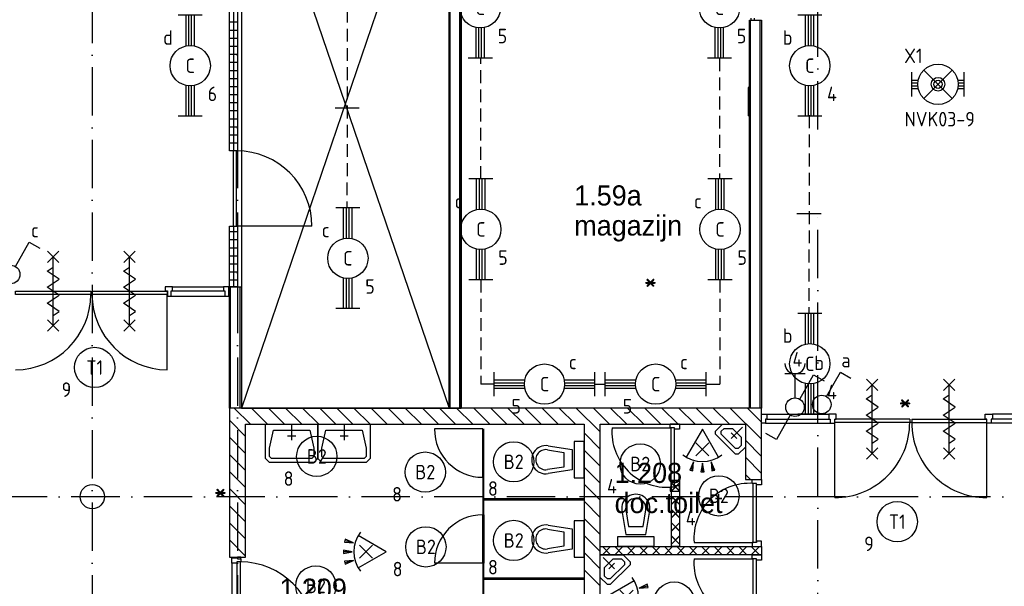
# Model space of a CAD drawing. Header units: millimetres. Extents: x -6587 to 112313, y 244 to 84344.
# Tile 46 of 55: x 65275 to 77486, y 49593 to 56622. Entities that reach past the tile are written whole.
import ezdxf
from ezdxf.enums import TextEntityAlignment as Align

# ---------------------------------------------------------------- set-up
doc = ezdxf.new("R2010")
doc.units = ezdxf.units.MM
doc.header["$LTSCALE"] = 100
doc.linetypes.add('DASHDOT', pattern=[9, 6, -1.5, 0, -1.5])
doc.linetypes.add('HIDDEN', pattern=[9.525, 6.35, -3.175])
doc.layers.get('0').update_dxf_attribs({"linetype": 'CONTINUOUS'})
for name, color, linetype in [('AL$1----_ALGEMEEN', 7, 'CONTINUOUS'), ('AL$7----_STRAMIEN', 1, 'DASHDOT'), ('AL22----_BINNENWAND', 7, 'CONTINUOUS'), ('AL28----_KONSTRUKTIE', 3, 'CONTINUOUS'), ('AL32----_BINNENKOZ', 7, 'CONTINUOUS'), ('AL32----_DRAAIR', 7, 'CONTINUOUS'), ('AL65----_BEVEILIGING', 7, 'CONTINUOUS'), ('AL74----_INRSANITAIR', 7, 'CONTINUOUS'), ('ALXA7---_KALKZVUIL', 1, 'CONTINUOUS'), ('ALXAB---_PREFABBETON', 1, 'CONTINUOUS'), ('ALXAX---_TEGELWERK', 1, 'CONTINUOUS'), ('BOUW', 8, 'CONTINUOUS'), ('EB63101-_ATTRIB', 2, 'CONTINUOUS'), ('EB63102-_ATTRIB', 2, 'CONTINUOUS'), ('EB63501-_ATTRIB', 2, 'CONTINUOUS'), ('EL63101-_LICHT-ARM', 3, 'CONTINUOUS'), ('EL63102-_LICHT-SCH', 3, 'CONTINUOUS'), ('EL63501-_NOODVRL-ARM', 3, 'CONTINUOUS'), ('LIJN035', 50, 'CONTINUOUS'), ('MAATV-SPARING', 1, 'CONTINUOUS')]:
    doc.layers.add(name, color=color, linetype=linetype)
doc.styles.add('1_8', font='iso', dxfattribs={"width": 0.7, "height": 1.8})
doc.styles.add('BURO-025', font='BUROFONT.shx', dxfattribs={"height": 250})
doc.styles.add('NORATT', font='isocp.shx')
doc.styles.get("Standard").update_dxf_attribs({"font": 'iso.shx'})

# ---------------------------------------------------------------- blocks, each defined once
blk = doc.blocks.new('ES3G00')
blk.add_circle((0, 0), 2.5)
at = {"color": 6, "style": '1_8'}
for tag, flags, p in [('SCHAK', 8, (3.5, 2.75)), ('A_CODE', 8, (0, 0)), ('GROEP', 8, (-3.5, -2.75)), ('KAST', 9, (3.5, -2.75))]:
    blk.add_attdef(tag, text='', height=1.8, dxfattribs=dict(at, flags=flags)).set_placement(p, align=Align.MIDDLE)
blk = doc.blocks.new('ES652116')
for p, q in [((1.56, 1.09), (2.62, 1.37)), ((-0.81, -0.81), (0.81, 0.81)), ((0.81, -0.81), (-0.81, 0.81)), ((1.7, 0), (2.8, 0)), ((1.56, -1.09), (2.62, -1.37))]:
    blk.add_line(p, q)
blk.add_lwpolyline([(0.96, 2), (-2.5, 0), (0.96, -2)])
for points in [[(2.67, 1.18), (2.57, 1.56), (1.56, 1.09)], [(2.8, -0.2), (2.8, 0.2), (1.7, 0)], [(2.57, -1.56), (2.67, -1.18), (1.56, -1.09)]]:
    blk.add_lwpolyline(points, close=True)
blk.add_arc((-2.5, 0), 4, 322.8192, 37.1808)
at = {"style": '1_8'}
for tag, flags, p in [('SCHAK', 8, (3, 5.5)), ('KAST', 9, (-3, 0.5)), ('M_CODE', 9, (0, 0)), ('DOEL', 9, (-3, -2)), ('GROEP', 9, (-3, -4.5))]:
    blk.add_attdef(tag, text='', height=1.8, dxfattribs=dict(at, flags=flags)).set_placement(p, align=Align.MIDDLE_CENTER)
at = {"style": '1_8', "flags": 8}
blk.add_attdef('CODE', text='', height=1.8, dxfattribs=at).set_placement((0, 0), align=Align.MIDDLE)
blk = doc.blocks.new('ES3S1')
blk.add_lwpolyline([(0.58, 1), (2.31, 4), (3.61, 3.25)])
blk.add_lwpolyline([(0.58, 1), (2.31, 4), (3.61, 3.25)])
blk.add_circle((0, 0), 1.15)
blk.add_circle((0, 0), 1.15)
for tag, style, flags, p in [('SCHAK', 'NORATT', 8, (3, 5.5)), ('SCHAK', '1_8', 8, (3, 5.5)), ('KAST', 'NORATT', 9, (-3, 0.5)), ('KAST', '1_8', 9, (-3, 0.5)), ('M_CODE', 'NORATT', 9, (0, 0)), ('M_CODE', '1_8', 9, (0, 0)), ('DOEL', 'NORATT', 9, (-3, -2)), ('DOEL', '1_8', 9, (-3, -2)), ('GROEP', 'NORATT', 9, (-3, -4.5)), ('GROEP', '1_8', 9, (-3, -4.5))]:
    blk.add_attdef(tag, text='', height=1.8, dxfattribs=dict(style=style, flags=flags)).set_placement(p, align=Align.MIDDLE_CENTER)
blk = doc.blocks.new('EJ3T01')
at = {"color": 0}
for p, q in [((-3.25, -1.5), (-3.25, 1.5)), ((-1.77, 1.77), (1.77, -1.77)), ((1.77, 1.77), (-1.77, -1.77)), ((3.25, -1.5), (3.25, 1.5)), ((-3.25, 0.52), (-2.44, 0.52)), ((-3.25, 0.17), (-2.49, 0.17)), ((2.44, 0.52), (3.25, 0.52)), ((2.49, 0.17), (3.25, 0.17)), ((-3.25, -0.17), (-2.49, -0.17)), ((-3.25, -0.52), (-2.44, -0.52)), ((2.44, -0.52), (3.25, -0.52)), ((2.49, -0.17), (3.25, -0.17))]:
    blk.add_line(p, q, dxfattribs=at)
at = {"color": 6}
blk.add_lwpolyline([(1.77, -1.77), (1.75, -1.75)], dxfattribs=at)
at = {"color": 0}
for radius in [2.5, 0.85, 0.5]:
    blk.add_circle((0, 0), radius, dxfattribs=at)
at = {"style": '1_8'}
for tag, flags, p in [('GELIJK', 9, (3.5, 5)), ('A_CODE', 8, (-3.5, 2.75)), ('SCHAK', 8, (3.5, 2.75)), ('GROEP', 8, (-3.5, -2.75)), ('KAST', 9, (3.5, -2.75))]:
    blk.add_attdef(tag, text='', height=1.8, dxfattribs=dict(at, flags=flags)).set_placement(p, align=Align.MIDDLE_CENTER)
blk = doc.blocks.new('ES3W1A---ES3SW')
for p, q in [((1.25, 4.15), (-1.25, 4.15)), ((0, 4.15), (0, 1.15))]:
    blk.add_line(p, q)
for points in [[(0.58, 1), (2.31, 4), (3.61, 3.25)], [(-0.58, -1), (-2.31, -4), (-3.61, -3.25)]]:
    blk.add_lwpolyline(points)
blk.add_circle((0, 0), 1.15)
blk.add_arc((0, 5.4), 1.25, 180, 0)
at = {"style": '1_8'}
for tag, flags, p in [('VERMOGEN', 9, (-2.5, 6.65)), ('GROEP', 8, (0, 7.15)), ('KAST', 9, (2.5, 6.65))]:
    blk.add_attdef(tag, text='', height=1.8, rotation=90, dxfattribs=dict(at, flags=flags)).set_placement(p, align=Align.MIDDLE)
at = {"style": '1_8', "width": 0.7, "flags": 8}
for tag, p in [('SCHAK', (2.5, 6.78)), ('TAL', (-2.5, 6.65)), ('DOEL', (-1.5, 2.65))]:
    blk.add_attdef(tag, text='', height=1.8, rotation=90, dxfattribs=at).set_placement(p, align=Align.MIDDLE)
at = {"style": '1_8'}
for tag, flags, p in [('SCHAK', 8, (3, 5.5)), ('KAST', 9, (-3, 0.5)), ('M_CODE', 9, (0, 0)), ('DOEL', 9, (-3, -2)), ('GROEP', 9, (-3, -4.5))]:
    blk.add_attdef(tag, text='', height=1.8, dxfattribs=dict(at, flags=flags)).set_placement(p, align=Align.MIDDLE_CENTER)
blk = doc.blocks.new('EJ3T20')
at = {"color": 0}
for p, q in [((-6.25, -1.5), (-6.25, 1.5)), ((-6.25, -1.5), (-6.25, 1.5)), ((6.25, -1.5), (6.25, 1.5)), ((6.25, -1.5), (6.25, 1.5)), ((-6.25, 0.52), (-2.44, 0.52)), ((-6.25, 0.52), (-2.44, 0.52)), ((-6.25, 0.17), (-2.49, 0.17)), ((-6.25, 0.17), (-2.49, 0.17)), ((2.44, 0.52), (6.25, 0.52)), ((2.44, 0.52), (6.25, 0.52)), ((2.49, 0.17), (6.25, 0.17)), ((2.49, 0.17), (6.25, 0.17)), ((-6.25, -0.17), (-2.49, -0.17)), ((-6.25, -0.17), (-2.49, -0.17)), ((-6.25, -0.52), (-2.44, -0.52)), ((-6.25, -0.52), (-2.44, -0.52)), ((2.44, -0.52), (6.25, -0.52)), ((2.44, -0.52), (6.25, -0.52)), ((2.49, -0.17), (6.25, -0.17)), ((2.49, -0.17), (6.25, -0.17))]:
    blk.add_line(p, q, dxfattribs=at)
blk.add_circle((0, 0), 2.5, dxfattribs=at)
blk.add_circle((0, 0), 2.5, dxfattribs=at)
at = {"style": 'NORATT', "flags": 9}
blk.add_attdef('GELIJK', text='', height=1.8, dxfattribs=at).set_placement((3.5, 5), align=Align.MIDDLE_CENTER)
at = {"color": 6}
for tag, style, flags, p in [('SCHAK', 'NORATT', 8, (3.5, 2.75)), ('SCHAK', '1_8', 8, (3.5, 2.75)), ('A_CODE', 'NORATT', 8, (0, 0)), ('A_CODE', '1_8', 8, (0, 0)), ('GROEP', 'NORATT', 8, (-3.5, -2.75)), ('GROEP', '1_8', 8, (-3.5, -2.75)), ('KAST', 'NORATT', 9, (3.5, -2.75)), ('KAST', '1_8', 9, (3.5, -2.75))]:
    blk.add_attdef(tag, text='', height=1.8, dxfattribs=dict(at, style=style, flags=flags)).set_placement(p, align=Align.MIDDLE)

msp = doc.modelspace()

# ---------------------------------------------------------------- linework, layer by layer
at = {"color": 3, "linetype": 'Continuous'}
for p, q in [((74309.8, 55780.6), (74309.8, 55429.1)), ((74324.8, 55780.6), (74309.8, 55780.6)), ((74324.8, 55428.8), (74309.8, 55428.8))]:
    msp.add_line(p, q, dxfattribs=at)
at = {"color": 8, "linetype": 'Continuous'}
msp.add_lwpolyline([(67869.5, 53307), (67802.5, 53307), (67802.5, 53260), (67819.5, 53260), (67819.5, 53193), (67869.5, 53193)], close=True, dxfattribs=at)
at = {"layer": 'AL$1----_ALGEMEEN', "color": 8}
for p, q in [((70599.8, 59355), (68024.8, 51805)), ((68024.8, 59355), (70599.8, 51805)), ((68024.8, 59355), (68024.8, 51805)), ((70599.8, 51805), (70599.8, 59355))]:
    msp.add_line(p, q, dxfattribs=at)
at = {"layer": 'AL$7----_STRAMIEN', "color": 1}
for p, q in [((66174.8, 76734.4), (66174.8, 40552.4)), ((67974.8, 76734.4), (67974.8, 7566.2)), ((75174.8, 55260.6), (75174.8, 76734.4)), ((75174.8, 7509.2), (75174.8, 54196.6)), ((98018.3, 50705), (37273.1, 50705))]:
    msp.add_line(p, q, dxfattribs=at)
at = {"layer": 'AL22----_BINNENWAND', "color": 8}
for p, q in [((67874.8, 54995), (67874.8, 59455)), ((67974.8, 59355), (67974.8, 54995)), ((70599.8, 59355), (70599.8, 51805)), ((70599.8, 51805), (70599.8, 59355)), ((70749.8, 51805), (70749.8, 59355)), ((70749.8, 59355), (70749.8, 51805)), ((74324.8, 51805), (74324.8, 56618.1)), ((74324.8, 56618.1), (74474.8, 56618.1)), ((74474.8, 56618.1), (74474.8, 51805)), ((67874.8, 54995), (67874.8, 54995)), ((67974.8, 54995), (67874.8, 54995)), ((67974.8, 54995), (67974.8, 54995)), ((67874.8, 53307), (67874.8, 54061)), ((67874.8, 54061), (67974.8, 54061)), ((67974.8, 54061), (67974.8, 53307)), ((65621.3, 53609), (65761.3, 53749)), ((65761.3, 53609), (65621.3, 53749)), ((66567.8, 53609), (66707.8, 53749)), ((66707.8, 53609), (66567.8, 53749)), ((65691.3, 52829), (65691.3, 53679)), ((66637.8, 52829), (66637.8, 53679)), ((65616.3, 53504), (65691.3, 53554)), ((65766.3, 53404), (65616.3, 53504)), ((66562.8, 53504), (66637.8, 53554)), ((66712.8, 53404), (66562.8, 53504)), ((65691.3, 53354), (65766.3, 53404)), ((66637.8, 53354), (66712.8, 53404)), ((66170.5, 53213), (66170.5, 53254)), ((66170.5, 53254), (67105, 53254)), ((67170, 53307), (67080, 53307)), ((67080, 53307), (67080, 53260)), ((67080, 53260), (67107, 53260)), ((67105, 53254), (67105, 53213)), ((67107, 53260), (67107, 53193)), ((67153, 53193), (67153, 53260)), ((67153, 53260), (67170, 53260)), ((67170, 53260), (67170, 53307)), ((67874.8, 51805), (67874.8, 53307)), ((67874.8, 53307), (68024.8, 53307)), ((67974.8, 53307), (67874.8, 53307)), ((68024.8, 53307), (68024.8, 51805)), ((67105, 53213), (66170.5, 53213)), ((67105, 52278.5), (67105, 53213)), ((67107, 53193), (67153, 53193)), ((67874.8, 51805), (67874.8, 49955)), ((68135.5, 51605), (67935.5, 51805)), ((68024.8, 51805), (70599.8, 51805)), ((68347.6, 51605), (68147.6, 51805)), ((68559.8, 51605), (68359.8, 51805)), ((68771.9, 51605), (68571.9, 51805)), ((68984, 51605), (68784, 51805)), ((69196.2, 51605), (68996.2, 51805)), ((69408.3, 51605), (69208.3, 51805)), ((69620.4, 51605), (69420.4, 51805)), ((69832.6, 51605), (69632.6, 51805)), ((70044.7, 51605), (69844.7, 51805)), ((70256.8, 51605), (70056.8, 51805)), ((70469, 51605), (70269, 51805)), ((70681.1, 51605), (70481.1, 51805)), ((70599.8, 51805), (70749.8, 51805)), ((70893.2, 51605), (70693.2, 51805)), ((71105.3, 51605), (70905.3, 51805)), ((71317.5, 51605), (71117.5, 51805)), ((71529.6, 51605), (71329.6, 51805)), ((71741.7, 51605), (71541.7, 51805)), ((71953.9, 51605), (71753.9, 51805)), ((72166, 51605), (71966, 51805)), ((74474.8, 51805), (74324.8, 51805)), ((68074.8, 51453.5), (67874.8, 51653.5)), ((68074.8, 49955), (68074.8, 51605)), ((68074.8, 51605), (72274.8, 51605)), ((68322.5, 51305), (68322.5, 51605)), ((68322.5, 51605), (68972.5, 51605)), ((68647.5, 51605), (68647.5, 51405)), ((68972.5, 51605), (68972.5, 51305)), ((68972.5, 51305), (68972.5, 51605)), ((68972.5, 51605), (69622.5, 51605)), ((69297.5, 51605), (69297.5, 51405)), ((69622.5, 51605), (69622.5, 51305)), ((71018.3, 51545), (70418.3, 51545)), ((71018.3, 50945), (71018.3, 51545)), ((71018.3, 51545), (71018.3, 50945)), ((71031.3, 50945), (71031.3, 51545)), ((72274.8, 51605), (72274.8, 48755)), ((68074.8, 51241.4), (67874.8, 51441.4)), ((68372.5, 51305), (68422.5, 51530)), ((68422.5, 51530), (68872.5, 51530)), ((68697.5, 51455), (68597.5, 51455)), ((68872.5, 51530), (68922.5, 51305)), ((69022.5, 51305), (69072.5, 51530)), ((69072.5, 51530), (69522.5, 51530)), ((69347.5, 51455), (69247.5, 51455)), ((69522.5, 51530), (69572.5, 51305)), ((68322.5, 51180), (68322.5, 51305)), ((68372.5, 51205), (68372.5, 51305)), ((68922.5, 51305), (68922.5, 51205)), ((68972.5, 51305), (68972.5, 51180)), ((68972.5, 51180), (68972.5, 51305)), ((69022.5, 51205), (69022.5, 51305)), ((69572.5, 51305), (69572.5, 51205)), ((69622.5, 51305), (69622.5, 51180)), ((71819.7, 51286.9), (72024.8, 51253.9)), ((71827.6, 51336.3), (72124.8, 51288.5)), ((72124.8, 51288.5), (72124.8, 51038.5)), ((72274.8, 51388.5), (72149.8, 51388.5)), ((72149.8, 51388.5), (72149.8, 50938.5)), ((72274.8, 50938.5), (72274.8, 51388.5)), ((68074.8, 51029.3), (67874.8, 51229.3)), ((68372.5, 51130), (68322.5, 51180)), ((68397.5, 51180), (68372.5, 51205)), ((68897.5, 51180), (68397.5, 51180)), ((68922.5, 51205), (68897.5, 51180)), ((68972.5, 51180), (68922.5, 51130)), ((69022.5, 51130), (68972.5, 51180)), ((69047.5, 51180), (69022.5, 51205)), ((69547.5, 51180), (69047.5, 51180)), ((69572.5, 51205), (69547.5, 51180)), ((69622.5, 51180), (69572.5, 51130)), ((72024.8, 51253.9), (72024.8, 51073.1)), ((68922.5, 51130), (68372.5, 51130)), ((69572.5, 51130), (69022.5, 51130)), ((71699.8, 51113.5), (71699.8, 51113.5)), ((72024.8, 51073.1), (71819.7, 51040.1)), ((68074.8, 50817.1), (67874.8, 51017.1)), ((71031.3, 50945), (71018.3, 50945)), ((71018.3, 50945), (71018.3, 50480)), ((71018.3, 50945), (71031.3, 50945)), ((71031.3, 50480), (71031.3, 50945)), ((72124.8, 51038.5), (71827.6, 50990.7)), ((71874.8, 50988.5), (71874.8, 50988.5)), ((72149.8, 50938.5), (72274.8, 50938.5)), ((68074.8, 50605), (67874.8, 50805)), ((73357.8, 50085), (73357.8, 50908)), ((73357.8, 50908), (73457.8, 50908)), ((73457.8, 50908), (73457.8, 50085)), ((72274.8, 50678.5), (71031.3, 50678.5)), ((71031.3, 50678.5), (71031.3, 50665.5)), ((72274.8, 50665.5), (72274.8, 50678.5)), ((73357.8, 50085), (73357.8, 50774)), ((73357.8, 50774), (73457.8, 50774)), ((73457.8, 50774), (73457.8, 50085)), ((68074.8, 50392.9), (67874.8, 50592.9)), ((71031.3, 50665.5), (72274.8, 50665.5)), ((71018.3, 50480), (71018.3, 49880)), ((71018.3, 49880), (71018.3, 50480)), ((71031.3, 50480), (71031.3, 49880)), ((68074.8, 50180.7), (67874.8, 50380.7)), ((71827.6, 50352.8), (72124.8, 50305)), ((72274.8, 50405), (72149.8, 50405)), ((72149.8, 50405), (72149.8, 49955)), ((72274.8, 49955), (72274.8, 50405)), ((71819.7, 50303.4), (72024.8, 50270.4)), ((72024.8, 50270.4), (72024.8, 50089.6)), ((72124.8, 50305), (72124.8, 50055)), ((68074.8, 49968.6), (67874.8, 50168.6)), ((71699.8, 50130), (71699.8, 50130)), ((72024.8, 50089.6), (71819.7, 50056.6)), ((72474.8, 49985), (72474.8, 50085)), ((72474.8, 50085), (74474.8, 50085)), ((73457.8, 50085), (73357.8, 50085)), ((73457.8, 50085), (73357.8, 50085)), ((74474.8, 50085), (74474.8, 49985)), ((67876.3, 49955), (67874.8, 49956.5)), ((67874.8, 49955), (68074.8, 49955)), ((67904.8, 49880), (67904.8, 49947)), ((67904.8, 49947), (67974.8, 49947)), ((68018.8, 49955), (67974.8, 49955)), ((67974.8, 49955), (67974.8, 49932)), ((67974.8, 49947), (67974.8, 49932)), ((68018.8, 49932), (68018.8, 49955)), ((72124.8, 50055), (71827.6, 50007.2)), ((71874.8, 50005), (71874.8, 50005)), ((72149.8, 49955), (72274.8, 49955)), ((74474.8, 49985), (72474.8, 49985)), ((67967.8, 49880), (67904.8, 49880)), ((67904.8, 49880), (67904.8, 48980)), ((67967.8, 49897), (67967.8, 48963)), ((68018.8, 49897), (67967.8, 49897)), ((67967.8, 49897), (67967.8, 49880)), ((67974.8, 49932), (68018.8, 49932)), ((68007.8, 49897), (68007.8, 48963)), ((68018.8, 49932), (68018.8, 49897)), ((71018.3, 49880), (70418.3, 49880)), ((71031.3, 49880), (71018.3, 49880)), ((71018.3, 49880), (71018.3, 49415)), ((71031.3, 49880), (71018.3, 49880)), ((71031.3, 49415), (71031.3, 49880)), ((72274.8, 49694.5), (71031.3, 49694.5)), ((71031.3, 49694.5), (71031.3, 49681.5)), ((71031.3, 49681.5), (72274.8, 49681.5)), ((72274.8, 49681.5), (72274.8, 49694.5))]:
    msp.add_line(p, q, dxfattribs=at)
at = {"layer": 'AL22----_BINNENWAND', "color": 8, "linetype": 'Continuous'}
for p, q in [((70614.8, 51805), (70614.8, 59355)), ((70614.8, 51805), (70614.8, 59355)), ((70734.8, 51805), (70734.8, 59355)), ((70734.8, 51805), (70734.8, 59355)), ((74339.8, 51805), (74339.8, 56618.1)), ((74459.8, 51805), (74459.8, 56618.1)), ((67889.8, 51805), (67889.8, 53307)), ((68009.8, 51805), (68009.8, 53307))]:
    msp.add_line(p, q, dxfattribs=at)
at = {"layer": 'AL22----_BINNENWAND', "color": 8}
msp.add_lwpolyline([(65224, 53213), (65224, 53254), (66158.5, 53254), (66158.5, 53213)], close=True, dxfattribs=at)
for points in [[(65691.3, 53154), (65766.3, 53204), (65616.3, 53304), (65691.3, 53354)], [(66637.8, 53154), (66712.8, 53204), (66562.8, 53304), (66637.8, 53354)], [(65691.3, 52954), (65766.3, 53004), (65616.3, 53104), (65691.3, 53154)], [(66637.8, 52954), (66712.8, 53004), (66562.8, 53104), (66637.8, 53154)], [(65761.3, 52759), (65621.3, 52899)], [(65621.3, 52759), (65761.3, 52899)], [(66707.8, 52759), (66567.8, 52899)], [(66567.8, 52759), (66707.8, 52899)]]:
    msp.add_lwpolyline(points, dxfattribs=at)
for centre, radius, start, end in [((65215.2, 53221.9), 943.4, 270.53799, 359.46201), ((67113.9, 53221.9), 943.4, 180.53799, 269.46201), ((71018.3, 51545), 600, 180, 270), ((71799.8, 51163.5), 175, 80.86729, 279.13271), ((71799.8, 51163.5), 125, 80.86729, 279.13271), ((71018.3, 49880), 600, 90, 180), ((71799.8, 50180), 175, 80.86729, 279.13271), ((71799.8, 50180), 125, 80.86729, 279.13271), ((68007.8, 48963), 934, 0, 90)]:
    msp.add_arc(centre, radius, start, end, dxfattribs=at)
at = {"layer": 'AL28----_KONSTRUKTIE', "color": 8, "linetype": 'Continuous'}
for p, q in [((74474.8, 51805), (67874.8, 51805)), ((74474.8, 50917), (74474.8, 51805)), ((72474.8, 48555), (72474.8, 51605)), ((72474.8, 51605), (74274.8, 51604)), ((74274.8, 51604), (74274.8, 50917)), ((74274.8, 50917), (74474.8, 50917))]:
    msp.add_line(p, q, dxfattribs=at)
at = {"layer": 'AL28----_KONSTRUKTIE', "color": 8}
msp.add_circle((66174.8, 50705), 150, dxfattribs=at)
at = {"layer": 'AL32----_BINNENKOZ', "color": 8}
for p, q in [((70599.8, 59241), (70599.8, 51805)), ((67924.8, 54061), (67924.8, 54995)), ((67964.8, 54061), (67964.8, 54995)), ((67170, 53307), (67802.5, 53307)), ((67170, 53260), (67802.5, 53260)), ((67153, 53193), (67819.5, 53193)), ((67874.8, 53193), (67874.8, 51805)), ((74474.8, 51616), (74474.8, 51730)), ((74474.8, 51730), (74541.8, 51730)), ((74541.8, 51667), (74524.8, 51667)), ((74524.8, 51667), (74524.8, 51616)), ((74541.8, 51730), (75309.3, 51730)), ((74541.8, 51730), (74541.8, 51667)), ((74541.8, 51667), (75309.3, 51667)), ((75399.3, 51730), (75309.3, 51730)), ((75309.3, 51730), (75309.3, 51667)), ((75309.3, 51667), (75326.3, 51667)), ((75326.3, 51667), (75326.3, 51616)), ((76312.3, 51667), (75382.3, 51667)), ((75382.3, 51616), (75382.3, 51667)), ((75382.3, 51667), (75399.3, 51667)), ((75399.3, 51667), (75399.3, 51730)), ((76312.3, 51667), (76312.3, 51627)), ((76337.3, 51667), (76337.3, 51627)), ((76337.3, 51667), (77267.3, 51667)), ((77250.3, 51667), (77250.3, 51730)), ((77250.3, 51730), (77340.3, 51730)), ((77267.3, 51667), (77250.3, 51667)), ((77267.3, 51616), (77267.3, 51667)), ((77340.3, 51667), (77323.3, 51667)), ((77323.3, 51667), (77323.3, 51616)), ((78107.8, 51730), (77340.3, 51730)), ((77340.3, 51730), (77340.3, 51667)), ((78107.8, 51667), (77340.3, 51667)), ((73343.8, 51608), (73457.8, 51608)), ((73343.8, 51558), (73343.8, 51608)), ((73394.8, 51558), (73343.8, 51558)), ((73354.8, 50824), (73354.8, 51558)), ((73394.8, 51541), (73394.8, 51558)), ((73394.8, 50824), (73394.8, 51558)), ((73457.8, 51541), (73394.8, 51541)), ((73457.8, 51608), (73457.8, 51541)), ((74524.8, 51616), (74474.8, 51616)), ((74524.8, 51616), (75326.3, 51616)), ((75326.3, 51616), (75382.3, 51616)), ((75326.3, 51616), (75382.3, 51616)), ((76312.3, 51627), (75382.3, 51627)), ((76337.3, 51627), (76312.3, 51627)), ((76337.3, 51627), (77267.3, 51627)), ((77323.3, 51616), (77267.3, 51616)), ((77323.3, 51616), (77267.3, 51616)), ((78124.8, 51616), (77323.3, 51616)), ((73394.8, 50824), (73343.8, 50824)), ((73343.8, 50824), (73343.8, 50774)), ((73457.8, 50841), (73394.8, 50841)), ((73394.8, 50841), (73394.8, 50824)), ((73457.8, 50774), (73457.8, 50841)), ((74360.8, 50919), (74474.8, 50919)), ((74360.8, 50869), (74360.8, 50919)), ((74411.8, 50869), (74360.8, 50869)), ((74371.8, 50135), (74371.8, 50869)), ((74411.8, 50135), (74411.8, 50869)), ((74411.8, 50852), (74411.8, 50869)), ((74474.8, 50852), (74411.8, 50852)), ((74474.8, 50919), (74474.8, 50852)), ((73343.8, 50774), (73457.8, 50774)), ((74411.8, 50135), (74360.8, 50135)), ((74360.8, 50135), (74360.8, 50085)), ((74360.8, 50085), (74474.8, 50085)), ((74474.8, 50152), (74411.8, 50152)), ((74411.8, 50152), (74411.8, 50135)), ((74474.8, 50085), (74474.8, 50152)), ((74360.8, 49984), (74474.8, 49984)), ((74360.8, 49934), (74360.8, 49984)), ((74474.8, 49984), (74474.8, 49917)), ((74411.8, 49934), (74360.8, 49934)), ((74371.8, 49200), (74371.8, 49934)), ((74411.8, 49200), (74411.8, 49934)), ((74411.8, 49917), (74411.8, 49934)), ((74474.8, 49917), (74411.8, 49917))]:
    msp.add_line(p, q, dxfattribs=at)
msp.add_lwpolyline([(74342.8, 56641.1), (74342.8, 56618.1), (74386.8, 56618.1), (74386.8, 56641.1)], dxfattribs=at)
at = {"layer": 'AL32----_DRAAIR', "color": 8}
for p, q in [((68898.8, 54061), (67964.8, 54061)), ((72620.8, 51558), (73354.8, 51558)), ((75382.3, 50693), (75382.3, 51627)), ((77267.3, 50693), (77267.3, 51627)), ((73637.8, 50135), (74371.8, 50135)), ((73637.8, 49934), (74371.8, 49934))]:
    msp.add_line(p, q, dxfattribs=at)
for centre, radius, start, end in [((67964.8, 54061), 934, 0, 90), ((73304.8, 51507.9), 685.8, 175.8145, 274.1855), ((75381.7, 51623.6), 930.6, 270.03613, 0.20977), ((77267.9, 51623.6), 930.6, 179.79023, 269.96387), ((74321.8, 50185), 685.8, 85.8145, 184.1855), ((74321.8, 49883.9), 685.8, 175.8145, 274.1855)]:
    msp.add_arc(centre, radius, start, end, dxfattribs=at)
at = {"layer": 'AL65----_BEVEILIGING', "color": 8, "linetype": 'Continuous'}
for p, q in [((75777.3, 52022), (75917.3, 52162)), ((75917.3, 52022), (75777.3, 52162)), ((76732.3, 52022), (76872.3, 52162)), ((76872.3, 52022), (76732.3, 52162)), ((75847.3, 51242), (75847.3, 52092)), ((76802.3, 51242), (76802.3, 52092)), ((75772.3, 51917), (75847.3, 51967)), ((75922.3, 51817), (75772.3, 51917)), ((76727.3, 51917), (76802.3, 51967)), ((76877.3, 51817), (76727.3, 51917)), ((75847.3, 51767), (75922.3, 51817)), ((76802.3, 51767), (76877.3, 51817)), ((75772.3, 51717), (75847.3, 51767)), ((75922.3, 51617), (75772.3, 51717)), ((76727.3, 51717), (76802.3, 51767)), ((76877.3, 51617), (76727.3, 51717)), ((75772.3, 51517), (75847.3, 51567)), ((75847.3, 51567), (75922.3, 51617)), ((76727.3, 51517), (76802.3, 51567)), ((76802.3, 51567), (76877.3, 51617)), ((75922.3, 51417), (75772.3, 51517)), ((75847.3, 51367), (75922.3, 51417)), ((76877.3, 51417), (76727.3, 51517)), ((76802.3, 51367), (76877.3, 51417)), ((75777.3, 51172), (75917.3, 51312)), ((75917.3, 51172), (75777.3, 51312)), ((76732.3, 51172), (76872.3, 51312)), ((76872.3, 51172), (76732.3, 51312))]:
    msp.add_line(p, q, dxfattribs=at)
at = {"layer": 'AL74----_INRSANITAIR', "color": 8, "linetype": 'Continuous'}
for p, q in [((73903.6, 51515.6), (73992, 51604)), ((73974.3, 51515.6), (74009.6, 51551)), ((73992, 51604), (74274.8, 51604)), ((74009.6, 51551), (74115.7, 51551)), ((74239.4, 51568.6), (74098, 51427.2)), ((74115.7, 51551), (74115.7, 51551)), ((74115.7, 51551), (74221.8, 51444.9)), ((74274.8, 51604), (74274.8, 51321.2)), ((74274.8, 51604), (74274.8, 51604)), ((73903.6, 51480.3), (73903.6, 51515.6)), ((74151.1, 51232.8), (73903.6, 51480.3)), ((73974.3, 51480.3), (73974.3, 51515.6)), ((74151.1, 51303.5), (73974.3, 51480.3)), ((74168.7, 51427.2), (74098, 51497.9)), ((74221.8, 51444.9), (74221.8, 51338.8)), ((74186.4, 51303.5), (74151.1, 51303.5)), ((74221.8, 51338.8), (74186.4, 51303.5)), ((74274.8, 51321.2), (74186.4, 51232.8)), ((74186.4, 51232.8), (74151.1, 51232.8)), ((72966.3, 50660), (72966.3, 50660)), ((72743.6, 50532.2), (72791.3, 50235)), ((72792.9, 50540.1), (72825.9, 50335)), ((73006.8, 50335), (73039.8, 50540.1)), ((73041.3, 50235), (73089.1, 50532.2)), ((73091.3, 50485), (73091.3, 50485)), ((72825.9, 50335), (73006.8, 50335)), ((72691.3, 50085), (72691.3, 50210)), ((72691.3, 50210), (73141.3, 50210)), ((72791.3, 50235), (73041.3, 50235)), ((73141.3, 50210), (73141.3, 50085)), ((73141.3, 50085), (72691.3, 50085)), ((72474.8, 49985), (72757.6, 49985)), ((72474.8, 49702.2), (72474.8, 49985)), ((72474.8, 49985), (72474.8, 49985)), ((72510.2, 49949.6), (72651.6, 49808.2)), ((72757.6, 49985), (72846, 49896.6)), ((72527.8, 49825.9), (72633.9, 49932)), ((72527.8, 49719.8), (72527.8, 49825.9)), ((72527.8, 49825.9), (72527.8, 49825.9)), ((72651.6, 49878.9), (72580.9, 49808.2)), ((72775.3, 49861.3), (72598.5, 49684.5)), ((72846, 49861.3), (72598.5, 49613.8)), ((72633.9, 49932), (72740, 49932)), ((72740, 49932), (72775.3, 49896.6)), ((72775.3, 49896.6), (72775.3, 49861.3)), ((72846, 49896.6), (72846, 49861.3)), ((72563.2, 49613.8), (72474.8, 49702.2)), ((72474.8, 49702.2), (72474.8, 49702.2)), ((72563.2, 49684.5), (72527.8, 49719.8)), ((72598.5, 49684.5), (72563.2, 49684.5)), ((72598.5, 49613.8), (72563.2, 49613.8))]:
    msp.add_line(p, q, dxfattribs=at)
for radius in [175, 125]:
    msp.add_arc((72916.3, 50560), radius, 350.86729, 189.13271, dxfattribs=at)
at = {"layer": 'ALXA7---_KALKZVUIL', "color": 8}
for p, q in [((73357.8, 50875.7), (73457.8, 50775.7)), ((73357.8, 50775.7), (73457.8, 50875.7)), ((73457.8, 50872.7), (73357.8, 50772.7)), ((73457.8, 50772.7), (73357.8, 50872.7)), ((73357.8, 50711.1), (73457.8, 50611.1)), ((73357.8, 50611.1), (73457.8, 50711.1)), ((73457.8, 50708.1), (73357.8, 50608.1)), ((73457.8, 50608.1), (73357.8, 50708.1)), ((73357.8, 50546.5), (73457.8, 50446.5)), ((73357.8, 50446.5), (73457.8, 50546.5)), ((73457.8, 50543.5), (73357.8, 50443.5)), ((73457.8, 50443.5), (73357.8, 50543.5)), ((73357.8, 50381.9), (73457.8, 50281.9)), ((73357.8, 50281.9), (73457.8, 50381.9)), ((73457.8, 50378.9), (73357.8, 50278.9)), ((73457.8, 50278.9), (73357.8, 50378.9)), ((73357.8, 50217.3), (73457.8, 50117.3)), ((73357.8, 50117.3), (73457.8, 50217.3)), ((73457.8, 50214.3), (73357.8, 50114.3)), ((73457.8, 50114.3), (73357.8, 50214.3)), ((72501.8, 49985), (72601.8, 50085)), ((72601.8, 49985), (72501.8, 50085)), ((72655.6, 49985), (72755.6, 50085)), ((72755.6, 49985), (72655.6, 50085)), ((72809.5, 49985), (72909.5, 50085)), ((72909.5, 49985), (72809.5, 50085)), ((72963.3, 49985), (73063.3, 50085)), ((73063.3, 49985), (72963.3, 50085)), ((73117.1, 49985), (73217.1, 50085)), ((73217.1, 49985), (73117.1, 50085)), ((73271, 49985), (73371, 50085)), ((73371, 49985), (73271, 50085)), ((73424.8, 49985), (73524.8, 50085)), ((73524.8, 49985), (73424.8, 50085)), ((73578.7, 49985), (73678.7, 50085)), ((73678.7, 49985), (73578.7, 50085)), ((73732.5, 49985), (73832.5, 50085)), ((73832.5, 49985), (73732.5, 50085)), ((73886.4, 49985), (73986.4, 50085)), ((73986.4, 49985), (73886.4, 50085)), ((74040.2, 49985), (74140.2, 50085)), ((74140.2, 49985), (74040.2, 50085)), ((74194.1, 49985), (74294.1, 50085)), ((74294.1, 49985), (74194.1, 50085)), ((74347.9, 49985), (74447.9, 50085)), ((74447.9, 49985), (74347.9, 50085))]:
    msp.add_line(p, q, dxfattribs=at)
at = {"layer": 'ALXAB---_PREFABBETON', "color": 8}
for p, q in [((72474.8, 51508.3), (72178.1, 51805)), ((72590.3, 51604.9), (72390.3, 51805)), ((72802.6, 51604.8), (72602.4, 51805)), ((73014.8, 51604.7), (72814.5, 51805)), ((73227.1, 51604.6), (73026.7, 51805)), ((73439.2, 51604.6), (73238.8, 51805)), ((73651.6, 51604.3), (73450.9, 51805)), ((73863.8, 51604.2), (73663.1, 51805)), ((74076.1, 51604.1), (73875.2, 51805)), ((74474.8, 51417.5), (74087.3, 51805)), ((74474.8, 51629.6), (74299.5, 51805)), ((72474.8, 51296.2), (72274.8, 51496.2)), ((74474.8, 51205.3), (74274.8, 51405.3)), ((72474.8, 51084), (72274.8, 51284)), ((74474.8, 50993.2), (74274.8, 51193.2)), ((72474.8, 50871.9), (72274.8, 51071.9)), ((74338.9, 50917), (74274.8, 50981.1)), ((72474.8, 50659.8), (72274.8, 50859.8)), ((72474.8, 50447.6), (72274.8, 50647.6)), ((72474.8, 50235.5), (72274.8, 50435.5)), ((72474.8, 50023.4), (72274.8, 50223.4)), ((72474.8, 49811.2), (72274.8, 50011.2)), ((72474.8, 49599.1), (72274.8, 49799.1))]:
    msp.add_line(p, q, dxfattribs=at)
at = {"layer": 'ALXAX---_TEGELWERK', "color": 8}
for p, q in [((67931, 54995), (67931, 59455)), ((67874.8, 56593.5), (67974.8, 56593.5)), ((67874.8, 56493.5), (67974.8, 56493.5)), ((67874.8, 56393.5), (67974.8, 56393.5)), ((67874.8, 56293.5), (67974.8, 56293.5)), ((67874.8, 56193.5), (67974.8, 56193.5)), ((67874.8, 56093.5), (67974.8, 56093.5)), ((67874.8, 55993.5), (67974.8, 55993.5)), ((67874.8, 55893.5), (67974.8, 55893.5)), ((67874.8, 55793.5), (67974.8, 55793.5)), ((67874.8, 55693.5), (67974.8, 55693.5)), ((67874.8, 55593.5), (67974.8, 55593.5)), ((67874.8, 55493.5), (67974.8, 55493.5)), ((67874.8, 55393.5), (67974.8, 55393.5)), ((67874.8, 55293.5), (67974.8, 55293.5)), ((67874.8, 55193.5), (67974.8, 55193.5)), ((67874.8, 55093.5), (67974.8, 55093.5)), ((67874.8, 53993.5), (67974.8, 53993.5)), ((67931, 53307), (67931, 54061)), ((67874.8, 53893.5), (67974.8, 53893.5)), ((67874.8, 53793.5), (67974.8, 53793.5)), ((67874.8, 53693.5), (67974.8, 53693.5)), ((67874.8, 53593.5), (67974.8, 53593.5)), ((67874.8, 53493.5), (67974.8, 53493.5)), ((67874.8, 53393.5), (67974.8, 53393.5))]:
    msp.add_line(p, q, dxfattribs=at)
at = {"layer": 'LIJN035', "linetype": 'HIDDEN', "ltscale": 0.25}
for p, q in [((69337.5, 56746.3), (69333.5, 54285.4)), ((70993.6, 54646), (70993.6, 56144.2)), ((73952.8, 56144.2), (73952.8, 54646)), ((75066.3, 55436.5), (75062.3, 52976.5)), ((70993.6, 53396), (70993.6, 52100.2)), ((73959.8, 53396), (73959.8, 52101))]:
    msp.add_line(p, q, dxfattribs=at)
at = {"layer": 'LIJN035'}
for p, q in [((69485.6, 55522.5), (69185.6, 55522.5)), ((75214.3, 54213.5), (74914.3, 54213.5)), ((71158.4, 52100.2), (70993.6, 52100.2)), ((72408.4, 52101), (72537.2, 52101)), ((73787.2, 52101), (73959.8, 52101))]:
    msp.add_line(p, q, dxfattribs=at)

# ---------------------------------------------------------------- block references
at = {"layer": 'EL63101-_LICHT-ARM'}
ref = msp.add_blockref('EJ3T20', (70986.6, 56769.2), dxfattribs=dict(at, xscale=100, yscale=100, zscale=100, rotation=90))
ref.add_attrib('A_CODE', 'C', dxfattribs={"layer": 'EB63101-_ATTRIB', "color": 1, "height": 180, "style": '1_8', "flags": 8}).set_placement((70986.6, 56769.2), align=Align.MIDDLE)
ref.add_attrib('GROEP', '5', dxfattribs={"layer": 'EB63101-_ATTRIB', "color": 1, "height": 180, "style": '1_8', "flags": 8}).set_placement((71261.6, 56419.2), align=Align.MIDDLE)
ref.add_attrib('SCHAK', 'c', dxfattribs={"layer": 'EB63101-_ATTRIB', "color": 1, "height": 180, "style": '1_8', "flags": 8}).set_placement((70711.6, 57119.2), align=Align.MIDDLE)
ref = msp.add_blockref('EJ3T20', (73952.8, 56769.2), dxfattribs=dict(at, xscale=100, yscale=100, zscale=100, rotation=90))
ref.add_attrib('A_CODE', 'C', dxfattribs={"layer": 'EB63101-_ATTRIB', "color": 1, "height": 180, "style": '1_8', "flags": 8}).set_placement((73952.8, 56769.2), align=Align.MIDDLE)
ref.add_attrib('GROEP', '5', dxfattribs={"layer": 'EB63101-_ATTRIB', "color": 1, "height": 180, "style": '1_8', "flags": 8}).set_placement((74227.8, 56419.2), align=Align.MIDDLE)
ref.add_attrib('SCHAK', 'c', dxfattribs={"layer": 'EB63101-_ATTRIB', "color": 1, "height": 180, "style": '1_8', "flags": 8}).set_placement((73677.8, 57119.2), align=Align.MIDDLE)
ref = msp.add_blockref('EJ3T20', (67389.4, 56051.4), dxfattribs=dict(at, xscale=100, yscale=100, zscale=100, rotation=90))
ref.add_attrib('A_CODE', 'C', dxfattribs={"layer": 'EB63101-_ATTRIB', "color": 1, "height": 180, "style": 'NORATT', "flags": 8}).set_placement((67389.4, 56051.4), align=Align.MIDDLE)
ref.add_attrib('GROEP', '6', dxfattribs={"layer": 'EB63101-_ATTRIB', "color": 1, "height": 180, "style": 'NORATT', "flags": 8}).set_placement((67664.4, 55701.4), align=Align.MIDDLE)
ref.add_attrib('SCHAK', 'd', dxfattribs={"layer": 'EB63101-_ATTRIB', "color": 1, "height": 180, "style": 'NORATT', "flags": 8}).set_placement((67114.4, 56401.4), align=Align.MIDDLE)
ref = msp.add_blockref('EJ3T20', (75073.3, 56051.4), dxfattribs=dict(at, xscale=100, yscale=100, zscale=100, rotation=90))
ref.add_attrib('A_CODE', 'C', dxfattribs={"layer": 'EB63101-_ATTRIB', "color": 1, "height": 180, "style": '1_8', "flags": 8}).set_placement((75073.3, 56051.4), align=Align.MIDDLE)
ref.add_attrib('GROEP', '4', dxfattribs={"layer": 'EB63101-_ATTRIB', "color": 1, "height": 180, "style": '1_8', "flags": 8}).set_placement((75348.3, 55701.4), align=Align.MIDDLE)
ref.add_attrib('SCHAK', 'b', dxfattribs={"layer": 'EB63101-_ATTRIB', "color": 1, "height": 180, "style": '1_8', "flags": 8}).set_placement((74798.3, 56401.4), align=Align.MIDDLE)
ref = msp.add_blockref('EJ3T20', (70993.6, 54021), dxfattribs=dict(at, xscale=100, yscale=100, zscale=100, rotation=90))
ref.add_attrib('A_CODE', 'C', dxfattribs={"layer": 'EB63101-_ATTRIB', "color": 1, "height": 180, "style": '1_8', "flags": 8}).set_placement((70993.6, 54021), align=Align.MIDDLE)
ref.add_attrib('GROEP', '5', dxfattribs={"layer": 'EB63101-_ATTRIB', "color": 1, "height": 180, "style": '1_8', "flags": 8}).set_placement((71268.6, 53671), align=Align.MIDDLE)
ref.add_attrib('SCHAK', 'c', dxfattribs={"layer": 'EB63101-_ATTRIB', "color": 1, "height": 180, "style": '1_8', "flags": 8}).set_placement((70718.6, 54371), align=Align.MIDDLE)
ref = msp.add_blockref('EJ3T20', (73959.8, 54021), dxfattribs=dict(at, xscale=100, yscale=100, zscale=100, rotation=90))
ref.add_attrib('A_CODE', 'C', dxfattribs={"layer": 'EB63101-_ATTRIB', "color": 1, "height": 180, "style": '1_8', "flags": 8}).set_placement((73959.8, 54021), align=Align.MIDDLE)
ref.add_attrib('GROEP', '5', dxfattribs={"layer": 'EB63101-_ATTRIB', "color": 1, "height": 180, "style": '1_8', "flags": 8}).set_placement((74234.8, 53671), align=Align.MIDDLE)
ref.add_attrib('SCHAK', 'c', dxfattribs={"layer": 'EB63101-_ATTRIB', "color": 1, "height": 180, "style": '1_8', "flags": 8}).set_placement((73684.8, 54371), align=Align.MIDDLE)
ref = msp.add_blockref('EJ3T20', (69344.5, 53662.5), dxfattribs=dict(at, xscale=100, yscale=100, zscale=100, rotation=90))
ref.add_attrib('A_CODE', 'C', dxfattribs={"layer": 'EB63101-_ATTRIB', "color": 1, "height": 180, "style": '1_8', "flags": 8}).set_placement((69344.5, 53662.5), align=Align.MIDDLE)
ref.add_attrib('GROEP', '5', dxfattribs={"layer": 'EB63101-_ATTRIB', "color": 1, "height": 180, "style": '1_8', "flags": 8}).set_placement((69619.5, 53312.5), align=Align.MIDDLE)
ref.add_attrib('SCHAK', 'c', dxfattribs={"layer": 'EB63101-_ATTRIB', "color": 1, "height": 180, "style": '1_8', "flags": 8}).set_placement((69069.5, 54012.5), align=Align.MIDDLE)
ref = msp.add_blockref('EJ3T20', (75073.3, 52353.5), dxfattribs=dict(at, xscale=100, yscale=100, zscale=100, rotation=90))
ref.add_attrib('A_CODE', 'C', dxfattribs={"layer": 'EB63101-_ATTRIB', "color": 1, "height": 180, "style": '1_8', "flags": 8}).set_placement((75073.3, 52353.5), align=Align.MIDDLE)
ref.add_attrib('GROEP', '4', dxfattribs={"layer": 'EB63101-_ATTRIB', "color": 1, "height": 180, "style": '1_8', "flags": 8}).set_placement((75348.3, 52003.5), align=Align.MIDDLE)
ref.add_attrib('SCHAK', 'b', dxfattribs={"layer": 'EB63101-_ATTRIB', "color": 1, "height": 180, "style": '1_8', "flags": 8}).set_placement((74798.3, 52703.5), align=Align.MIDDLE)
ref = msp.add_blockref('ES3G00', (66204.8, 52308, 2600), dxfattribs=dict(at, xscale=100, yscale=100, zscale=100))
ref.add_attrib('A_CODE', 'T1', dxfattribs={"layer": 'EB63101-_ATTRIB', "color": 1, "height": 180, "style": '1_8', "flags": 8}).set_placement((66204.8, 52308, 2600), align=Align.MIDDLE)
ref.add_attrib('GROEP', '9', dxfattribs={"layer": 'EB63101-_ATTRIB', "color": 1, "height": 180, "style": '1_8', "flags": 8}).set_placement((65854.8, 52033, 2600), align=Align.MIDDLE)
ref = msp.add_blockref('EJ3T20', (71783.4, 52101), dxfattribs=dict(at, xscale=100, yscale=100, zscale=100))
ref.add_attrib('A_CODE', 'C', dxfattribs={"layer": 'EB63101-_ATTRIB', "color": 1, "height": 180, "style": 'NORATT', "flags": 8}).set_placement((71783.4, 52101), align=Align.MIDDLE)
ref.add_attrib('GROEP', '5', dxfattribs={"layer": 'EB63101-_ATTRIB', "color": 1, "height": 180, "style": 'NORATT', "flags": 8}).set_placement((71433.4, 51826), align=Align.MIDDLE)
ref.add_attrib('SCHAK', 'c', dxfattribs={"layer": 'EB63101-_ATTRIB', "color": 1, "height": 180, "style": 'NORATT', "flags": 8}).set_placement((72133.4, 52376), align=Align.MIDDLE)
ref = msp.add_blockref('EJ3T20', (73162.2, 52101), dxfattribs=dict(at, xscale=100, yscale=100, zscale=100))
ref.add_attrib('A_CODE', 'C', dxfattribs={"layer": 'EB63101-_ATTRIB', "color": 1, "height": 180, "style": 'NORATT', "flags": 8}).set_placement((73162.2, 52101), align=Align.MIDDLE)
ref.add_attrib('GROEP', '5', dxfattribs={"layer": 'EB63101-_ATTRIB', "color": 1, "height": 180, "style": 'NORATT', "flags": 8}).set_placement((72812.2, 51826), align=Align.MIDDLE)
ref.add_attrib('SCHAK', 'c', dxfattribs={"layer": 'EB63101-_ATTRIB', "color": 1, "height": 180, "style": 'NORATT', "flags": 8}).set_placement((73512.2, 52376), align=Align.MIDDLE)
ref = msp.add_blockref('ES3G00', (68959.6, 51204.5, 2600), dxfattribs=dict(at, xscale=100, yscale=100, zscale=100))
ref.add_attrib('A_CODE', 'B2', dxfattribs={"layer": 'EB63101-_ATTRIB', "color": 1, "height": 180, "style": '1_8', "flags": 8}).set_placement((68959.6, 51204.5, 2600), align=Align.MIDDLE)
ref.add_attrib('GROEP', '8', dxfattribs={"layer": 'EB63101-_ATTRIB', "color": 1, "height": 180, "style": '1_8', "flags": 8}).set_placement((68609.6, 50929.5, 2600), align=Align.MIDDLE)
ref = msp.add_blockref('ES3G00', (71401.3, 51137.2, 2600), dxfattribs=dict(at, xscale=100, yscale=100, zscale=100))
ref.add_attrib('A_CODE', 'B2', dxfattribs={"layer": 'EB63101-_ATTRIB', "color": 1, "height": 180, "style": '1_8', "flags": 8}).set_placement((71401.3, 51137.2, 2600), align=Align.MIDDLE)
ref.add_attrib('GROEP', '8', dxfattribs={"layer": 'EB63101-_ATTRIB', "color": 1, "height": 180, "style": '1_8', "flags": 8}).set_placement((71144, 50806.1, 2600), align=Align.MIDDLE)
ref = msp.add_blockref('ES3G00', (72970.2, 51110.5, 2600), dxfattribs=dict(at, xscale=100, yscale=100, zscale=100))
ref.add_attrib('A_CODE', 'B2', dxfattribs={"layer": 'EB63101-_ATTRIB', "color": 1, "height": 180, "style": '1_8', "flags": 8}).set_placement((72970.2, 51110.5, 2600), align=Align.MIDDLE)
ref.add_attrib('GROEP', '4', dxfattribs={"layer": 'EB63101-_ATTRIB', "color": 1, "height": 180, "style": '1_8', "flags": 8}).set_placement((72620.2, 50835.5, 2600), align=Align.MIDDLE)
ref = msp.add_blockref('ES3G00', (70304.5, 51009.9, 2600), dxfattribs=dict(at, xscale=100, yscale=100, zscale=100))
ref.add_attrib('A_CODE', 'B2', dxfattribs={"layer": 'EB63101-_ATTRIB', "color": 1, "height": 180, "style": '1_8', "flags": 8}).set_placement((70304.5, 51009.9, 2600), align=Align.MIDDLE)
ref.add_attrib('GROEP', '8', dxfattribs={"layer": 'EB63101-_ATTRIB', "color": 1, "height": 180, "style": '1_8', "flags": 8}).set_placement((69954.5, 50734.9, 2600), align=Align.MIDDLE)
ref = msp.add_blockref('ES3G00', (73945.9, 50715.2, 2600), dxfattribs=dict(at, xscale=100, yscale=100, zscale=100))
ref.add_attrib('A_CODE', 'B2', dxfattribs={"layer": 'EB63101-_ATTRIB', "color": 1, "height": 180, "style": '1_8', "flags": 8}).set_placement((73945.9, 50715.2, 2600), align=Align.MIDDLE)
ref.add_attrib('GROEP', '4', dxfattribs={"layer": 'EB63101-_ATTRIB', "color": 1, "height": 180, "style": '1_8', "flags": 8}).set_placement((73595.9, 50440.2, 2600), align=Align.MIDDLE)
ref = msp.add_blockref('ES3G00', (76157.7, 50394.7, 2600), dxfattribs=dict(at, xscale=100, yscale=100, zscale=100))
ref.add_attrib('A_CODE', 'T1', dxfattribs={"layer": 'EB63101-_ATTRIB', "color": 1, "height": 180, "style": '1_8', "flags": 8}).set_placement((76157.7, 50394.7, 2600), align=Align.MIDDLE)
ref.add_attrib('GROEP', '9', dxfattribs={"layer": 'EB63101-_ATTRIB', "color": 1, "height": 180, "style": '1_8', "flags": 8}).set_placement((75807.7, 50119.7, 2600), align=Align.MIDDLE)
ref = msp.add_blockref('ES3G00', (70311.9, 50082, 2600), dxfattribs=dict(at, xscale=100, yscale=100, zscale=100))
ref.add_attrib('A_CODE', 'B2', dxfattribs={"layer": 'EB63101-_ATTRIB', "color": 1, "height": 180, "style": '1_8', "flags": 8}).set_placement((70311.9, 50082, 2600), align=Align.MIDDLE)
ref.add_attrib('GROEP', '8', dxfattribs={"layer": 'EB63101-_ATTRIB', "color": 1, "height": 180, "style": '1_8', "flags": 8}).set_placement((69961.9, 49807, 2600), align=Align.MIDDLE)
ref = msp.add_blockref('ES3G00', (71401.3, 50161.8, 2600), dxfattribs=dict(at, xscale=100, yscale=100, zscale=100))
ref.add_attrib('A_CODE', 'B2', dxfattribs={"layer": 'EB63101-_ATTRIB', "color": 1, "height": 180, "style": '1_8', "flags": 8}).set_placement((71401.3, 50161.8, 2600), align=Align.MIDDLE)
ref.add_attrib('GROEP', '8', dxfattribs={"layer": 'EB63101-_ATTRIB', "color": 1, "height": 180, "style": '1_8', "flags": 8}).set_placement((71144, 49830.6, 2600), align=Align.MIDDLE)
ref = msp.add_blockref('ES3G00', (68948, 49598, 2600), dxfattribs=dict(at, xscale=100, yscale=100, zscale=100))
ref.add_attrib('A_CODE', 'B2', dxfattribs={"layer": 'EB63101-_ATTRIB', "color": 1, "height": 180, "style": '1_8', "flags": 8}).set_placement((68948, 49598, 2600), align=Align.MIDDLE)
ref.add_attrib('GROEP', '8', dxfattribs={"layer": 'EB63101-_ATTRIB', "color": 1, "height": 180, "style": '1_8', "flags": 8}).set_placement((68598, 49323, 2600), align=Align.MIDDLE)
ref = msp.add_blockref('ES3G00', (73392.2, 49397.6, 2600), dxfattribs=dict(at, xscale=100, yscale=100, zscale=100))
ref.add_attrib('A_CODE', 'B2', dxfattribs={"layer": 'EB63101-_ATTRIB', "color": 1, "height": 180, "style": '1_8', "flags": 8}).set_placement((73392.2, 49397.6, 2600), align=Align.MIDDLE)
ref.add_attrib('GROEP', '4', dxfattribs={"layer": 'EB63101-_ATTRIB', "color": 1, "height": 180, "style": '1_8', "flags": 8}).set_placement((73042.2, 49122.6, 2600), align=Align.MIDDLE)
at = {"layer": 'EL63102-_LICHT-SCH'}
ref = msp.add_blockref('ES3S1', (65163.4, 53461.6, 1050), dxfattribs=dict(at, xscale=100, yscale=100, zscale=100))
ref.add_attrib('SCHAK', 'c', dxfattribs={"layer": 'EB63102-_ATTRIB', "color": 1, "height": 180, "style": '1_8', "flags": 8}).set_placement((65463.4, 54011.6, 1050), align=Align.MIDDLE_CENTER)
ref = msp.add_blockref('ES3W1A---ES3SW', (74889.9, 51815.1), dxfattribs=dict(at, xscale=100, yscale=100, zscale=100))
ref.add_attrib('SCHAK', 'b', dxfattribs={"layer": 'EB63102-_ATTRIB', "color": 1, "height": 180, "style": '1_8', "flags": 8}).set_placement((75189.9, 52365.1), align=Align.MIDDLE_CENTER)
ref.add_attrib('GROEP', '4 ', dxfattribs={"layer": 'EB63102-_ATTRIB', "color": 1, "height": 180, "style": '1_8', "flags": 8}).set_placement((74971.5, 52408.8), align=Align.MIDDLE)
ref = msp.add_blockref('ES3S1', (75221.9, 51848.4, 1050), dxfattribs=dict(at, xscale=100, yscale=100, zscale=100))
ref.add_attrib('SCHAK', 'a', dxfattribs={"layer": 'EB63102-_ATTRIB', "color": 1, "height": 180, "style": '1_8', "flags": 8}).set_placement((75521.9, 52398.4, 1050), align=Align.MIDDLE_CENTER)
at = {"layer": 'EL63102-_LICHT-SCH', "xscale": 100, "yscale": 100, "zscale": 100}
for p, rotation in [((73741.6, 51291.3, 2600), 270), ((69568.8, 50021.9, 2600), 180)]:
    msp.add_blockref('ES652116', p, dxfattribs=dict(at, rotation=rotation))
msp.add_blockref('ES652116', (72800.4, 49462.2, 2600), dxfattribs=at)
at = {"layer": 'EL63501-_NOODVRL-ARM'}
ref = msp.add_blockref('EJ3T01', (76663.5, 55820.5), dxfattribs=dict(at, xscale=100, yscale=100, zscale=100))
ref.add_attrib('A_CODE', 'X1', dxfattribs={"layer": 'EB63501-_ATTRIB', "color": 1, "height": 180, "style": '1_8', "flags": 8}).set_placement((76357.5, 56174.2), align=Align.MIDDLE)
ref.add_attrib('GROEP', 'NVK03-9', dxfattribs={"layer": 'EB63501-_ATTRIB', "color": 1, "height": 180, "style": '1_8', "flags": 8}).set_placement((76684.7, 55388.3), align=Align.MIDDLE)

# ---------------------------------------------------------------- texts
at = {"layer": 'AL22----_BINNENWAND', "color": 8}
msp.add_text('*', height=270, dxfattribs=at).set_placement((67681.4, 50645.1))
at = {"layer": 'BOUW', "style": 'BURO-025'}
for s, p in [('1.59a', (72152.1, 54317.3)), ('magazijn', (72152.1, 53944.3)), ('1.208', (72652.9, 50875)), ('doc.toilet', (72652.9, 50502)), ('1.209', (68495.7, 49438))]:
    msp.add_text(s, height=250, dxfattribs=at).set_placement(p)
at = {"layer": 'MAATV-SPARING', "color": 8}
for p in [(73015, 53251.3), (76173, 51755.5)]:
    msp.add_text('*', height=270, dxfattribs=at).set_placement(p)

doc.saveas('drawing.dxf')
